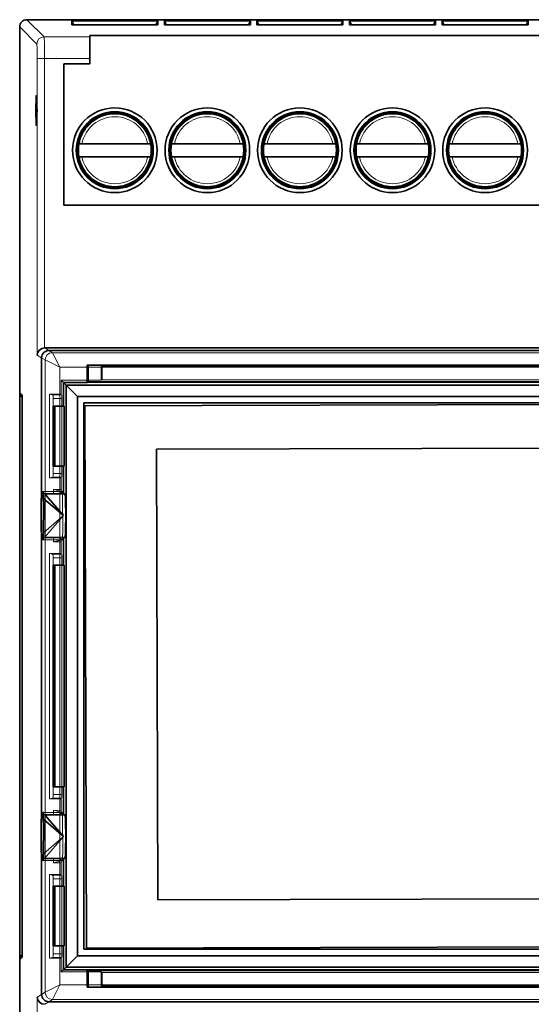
# Model space of a CAD drawing. Extents: x 68 to 139, y 93 to 210.
# Tile 2 of 4: x 68 to 103, y 143 to 210. Entities that reach past the tile are written whole.
import ezdxf

# ---------------------------------------------------------------- set-up
doc = ezdxf.new("R2010")
doc.units = 0

msp = doc.modelspace()

# ---------------------------------------------------------------- linework, layer by layer
at = {"color": 7, "lineweight": 13}
for p, q in [((69.836, 208.853), (68.665, 210.025)), ((68.165, 209.525), (69.337, 208.353)), ((72.987, 208.853), (69.836, 208.853)), ((69.37, 207.354), (69.37, 187.035)), ((69.37, 207.354), (69.87, 207.354)), ((69.87, 187.524), (69.87, 207.354)), ((69.87, 207.354), (72.987, 207.354)), ((72.547, 202.503), (73.262, 203.217)), ((76.832, 202.503), (76.118, 203.217)), ((78.897, 202.503), (79.612, 203.217)), ((83.182, 202.503), (82.468, 203.217)), ((85.247, 202.503), (85.962, 203.217)), ((89.532, 202.503), (88.818, 203.217)), ((91.597, 202.503), (92.312, 203.217)), ((95.882, 202.503), (95.168, 203.217)), ((97.947, 202.503), (98.662, 203.217)), ((102.232, 202.503), (101.518, 203.217)), ((73.262, 198.932), (72.547, 199.646)), ((76.118, 198.932), (76.832, 199.646)), ((79.612, 198.932), (78.897, 199.646)), ((82.468, 198.932), (83.182, 199.646)), ((85.962, 198.932), (85.247, 199.646)), ((88.818, 198.932), (89.532, 199.646)), ((92.312, 198.932), (91.597, 199.646)), ((95.168, 198.932), (95.882, 199.646)), ((98.662, 198.932), (97.947, 199.646)), ((101.518, 198.932), (102.232, 199.646)), ((69.37, 187.035), (69.667, 186.85)), ((70.166, 187.35), (69.887, 187.525)), ((70.412, 187.197), (70.166, 187.35)), ((137.118, 187.197), (70.412, 187.197)), ((70.912, 186.197), (70.412, 187.196)), ((69.667, 186.85), (69.912, 186.697)), ((69.912, 186.697), (70.912, 186.197)), ((69.912, 186.697), (69.912, 143.352)), ((70.912, 186.197), (136.618, 186.197)), ((70.912, 143.852), (70.912, 186.197)), ((73.828, 186.199), (73.765, 186.249)), ((73.765, 186.249), (73.765, 185.307)), ((128.765, 186.249), (73.765, 186.249)), ((128.66, 186.199), (73.828, 186.199)), ((73.828, 185.338), (73.828, 186.199)), ((73.765, 185.307), (71.009, 185.307)), ((71.009, 185.307), (71.009, 184.359)), ((71.009, 185.307), (71.167, 185.149)), ((71.167, 185.149), (136.363, 185.149)), ((73.765, 185.307), (73.828, 185.338)), ((128.66, 185.338), (73.828, 185.338)), ((70.202, 184.359), (70.202, 178.622)), ((70.202, 184.359), (70.424, 184.315)), ((71.009, 184.359), (70.202, 184.359)), ((70.424, 184.315), (71.042, 184.315)), ((71.042, 184.315), (71.009, 184.359)), ((71.049, 184.065), (70.467, 184.065)), ((70.467, 184.065), (70.467, 178.916)), ((71.049, 178.916), (71.049, 184.065)), ((70.467, 178.916), (71.049, 178.916)), ((70.202, 178.622), (70.424, 178.666)), ((70.202, 178.622), (71.009, 178.622)), ((71.042, 178.666), (70.424, 178.666)), ((71.009, 178.622), (71.042, 178.666)), ((71.009, 178.622), (71.009, 177.822)), ((69.771, 177.675), (71.088, 177.675)), ((69.873, 177.524), (69.871, 177.525)), ((70.488, 177.823), (70.488, 177.525)), ((71.088, 177.675), (70.488, 177.823)), ((71.009, 177.822), (70.488, 177.823)), ((71.088, 177.675), (71.009, 177.822)), ((69.673, 174.725), (69.673, 177.324)), ((71.172, 176.025), (69.673, 174.725)), ((69.873, 174.525), (71.172, 176.025)), ((69.771, 174.375), (71.088, 174.375)), ((69.871, 174.525), (69.873, 174.525)), ((70.488, 174.525), (70.488, 174.226)), ((70.488, 174.226), (71.088, 174.375)), ((70.488, 174.226), (71.009, 174.227)), ((71.009, 174.227), (71.088, 174.375)), ((71.009, 174.227), (71.009, 173.427)), ((70.202, 173.427), (70.202, 156.622)), ((70.202, 173.427), (70.424, 173.383)), ((71.009, 173.427), (70.202, 173.427)), ((70.424, 173.383), (71.042, 173.383)), ((71.049, 173.133), (70.467, 173.133)), ((70.467, 173.133), (70.467, 156.916)), ((71.042, 173.383), (71.009, 173.427)), ((71.049, 156.916), (71.049, 173.133)), ((70.202, 156.622), (70.424, 156.666)), ((70.202, 156.622), (71.009, 156.622)), ((71.042, 156.666), (70.424, 156.666)), ((70.467, 156.916), (71.049, 156.916)), ((71.009, 156.622), (71.042, 156.666)), ((71.009, 156.622), (71.009, 155.822)), ((69.673, 152.725), (69.673, 155.324)), ((69.771, 155.675), (71.088, 155.675)), ((69.873, 155.524), (69.871, 155.525)), ((70.488, 155.823), (70.488, 155.525)), ((71.088, 155.675), (70.488, 155.823)), ((71.009, 155.822), (70.488, 155.823)), ((71.088, 155.675), (71.009, 155.822)), ((71.172, 154.025), (69.673, 152.725)), ((69.873, 152.525), (71.172, 154.025)), ((69.771, 152.375), (71.088, 152.375)), ((69.872, 152.525), (69.873, 152.525)), ((70.488, 152.525), (70.488, 152.226)), ((70.488, 152.226), (71.088, 152.375)), ((70.488, 152.226), (71.009, 152.227)), ((71.009, 152.227), (71.088, 152.375)), ((71.009, 152.227), (71.009, 151.427)), ((70.202, 151.427), (70.202, 145.69)), ((70.202, 151.427), (70.424, 151.383)), ((71.009, 151.427), (70.202, 151.427)), ((70.424, 151.383), (71.042, 151.383)), ((71.042, 151.383), (71.009, 151.427)), ((71.049, 151.133), (70.467, 151.133)), ((70.467, 151.133), (70.467, 145.984)), ((71.049, 145.984), (71.049, 151.133)), ((70.467, 145.984), (71.049, 145.984)), ((70.202, 145.69), (70.424, 145.734)), ((70.202, 145.69), (71.009, 145.69)), ((71.042, 145.734), (70.424, 145.734)), ((71.009, 145.69), (71.042, 145.734)), ((71.009, 145.69), (71.009, 144.743)), ((71.009, 144.743), (71.167, 144.9)), ((71.009, 144.743), (73.765, 144.743)), ((136.363, 144.9), (71.167, 144.9)), ((73.765, 144.743), (73.828, 144.711)), ((73.765, 144.743), (73.765, 143.8)), ((73.828, 143.85), (73.828, 144.711)), ((73.828, 144.711), (133.702, 144.711)), ((70.912, 143.852), (69.912, 143.352)), ((70.412, 142.853), (70.912, 143.852)), ((136.618, 143.852), (70.912, 143.852)), ((73.765, 143.8), (73.828, 143.85)), ((73.765, 143.8), (133.765, 143.8)), ((73.828, 143.85), (133.702, 143.85)), ((69.667, 143.199), (69.37, 143.014)), ((69.912, 143.352), (69.667, 143.199)), ((69.37, 143.014), (69.37, 122.695)), ((69.887, 142.525), (70.166, 142.699)), ((70.166, 142.699), (70.412, 142.852)), ((70.412, 142.852), (137.118, 142.852))]:
    msp.add_line(p, q, dxfattribs=at)
at = {"color": 7, "lineweight": 35}
for p, q in [((138.865, 210.025), (68.665, 210.025)), ((68.665, 210.025), (138.865, 210.025)), ((77.64, 209.944), (71.74, 209.944)), ((71.74, 209.944), (71.869, 209.682)), ((71.74, 209.944), (71.74, 209.682)), ((77.511, 209.682), (77.64, 209.944)), ((77.64, 209.682), (77.64, 209.944)), ((78.09, 209.944), (78.09, 209.682)), ((83.99, 209.944), (78.09, 209.944)), ((78.09, 209.944), (78.219, 209.682)), ((83.99, 209.944), (83.861, 209.682)), ((83.99, 209.682), (83.99, 209.944)), ((90.34, 209.944), (84.44, 209.944)), ((84.44, 209.944), (84.44, 209.682)), ((84.44, 209.944), (84.569, 209.682)), ((90.34, 209.944), (90.211, 209.682)), ((90.34, 209.682), (90.34, 209.944)), ((90.79, 209.944), (90.79, 209.682)), ((96.69, 209.944), (90.79, 209.944)), ((90.79, 209.944), (90.919, 209.682)), ((96.561, 209.682), (96.69, 209.944)), ((96.69, 209.682), (96.69, 209.944)), ((97.14, 209.944), (97.14, 209.682)), ((103.04, 209.944), (97.14, 209.944)), ((97.14, 209.944), (97.269, 209.682)), ((102.911, 209.682), (103.04, 209.944)), ((103.04, 209.682), (103.04, 209.944)), ((68.165, 209.525), (68.165, 184.425)), ((68.165, 184.275), (68.165, 209.525)), ((71.74, 209.682), (77.64, 209.682)), ((78.09, 209.682), (83.99, 209.682)), ((84.44, 209.682), (90.34, 209.682)), ((90.79, 209.682), (96.69, 209.682)), ((97.14, 209.682), (103.04, 209.682)), ((72.987, 208.853), (72.987, 208.942)), ((72.987, 208.942), (134.543, 208.942)), ((72.987, 207.354), (72.987, 208.853)), ((72.987, 207.002), (72.987, 207.354)), ((71.187, 197.3), (71.187, 207.002)), ((71.187, 207.002), (72.987, 207.002)), ((72.437, 202.322), (73.442, 203.327)), ((76.943, 202.322), (75.938, 203.327)), ((78.787, 202.322), (79.792, 203.327)), ((83.293, 202.322), (82.288, 203.327)), ((85.137, 202.322), (86.142, 203.327)), ((89.643, 202.322), (88.638, 203.327)), ((91.487, 202.322), (92.492, 203.327)), ((95.993, 202.322), (94.988, 203.327)), ((97.837, 202.322), (98.842, 203.327)), ((102.343, 202.322), (101.338, 203.327)), ((72.231, 201.525), (72.434, 201.525)), ((72.434, 201.525), (76.946, 201.525)), ((76.946, 201.525), (77.149, 201.525)), ((78.581, 201.525), (78.784, 201.525)), ((78.784, 201.525), (83.296, 201.525)), ((83.296, 201.525), (83.499, 201.525)), ((84.931, 201.525), (85.134, 201.525)), ((85.134, 201.525), (89.646, 201.525)), ((89.646, 201.525), (89.849, 201.525)), ((91.281, 201.525), (91.484, 201.525)), ((91.484, 201.525), (95.995, 201.525)), ((95.995, 201.525), (96.199, 201.525)), ((97.631, 201.525), (97.834, 201.525)), ((97.834, 201.525), (102.346, 201.525)), ((102.346, 201.525), (102.549, 201.525)), ((72.434, 200.625), (72.231, 200.625)), ((72.434, 200.625), (76.946, 200.625)), ((77.149, 200.625), (76.946, 200.625)), ((78.784, 200.625), (78.581, 200.625)), ((78.784, 200.625), (83.296, 200.625)), ((83.499, 200.625), (83.296, 200.625)), ((85.134, 200.625), (84.931, 200.625)), ((85.134, 200.625), (89.646, 200.625)), ((89.849, 200.625), (89.646, 200.625)), ((91.484, 200.625), (91.281, 200.625)), ((91.484, 200.625), (95.995, 200.625)), ((96.199, 200.625), (95.995, 200.625)), ((97.834, 200.625), (97.631, 200.625)), ((97.834, 200.625), (102.346, 200.625)), ((102.549, 200.625), (102.346, 200.625)), ((73.442, 198.822), (72.437, 199.827)), ((75.938, 198.822), (76.943, 199.827)), ((79.792, 198.822), (78.787, 199.827)), ((82.288, 198.822), (83.293, 199.827)), ((86.142, 198.822), (85.137, 199.827)), ((88.638, 198.822), (89.643, 199.827)), ((92.492, 198.822), (91.487, 199.827)), ((94.988, 198.822), (95.993, 199.827)), ((98.842, 198.822), (97.837, 199.827)), ((101.338, 198.822), (102.343, 199.827)), ((136.343, 197.3), (71.187, 197.3)), ((69.887, 187.525), (69.87, 187.524)), ((137.643, 187.525), (69.887, 187.525)), ((70.166, 187.35), (137.363, 187.35)), ((137.363, 187.35), (70.166, 187.35)), ((69.667, 143.199), (69.667, 186.85)), ((69.667, 186.85), (69.667, 177.338)), ((72.788, 185.15), (72.788, 186.35)), ((72.788, 186.35), (134.742, 186.35)), ((72.866, 185.202), (72.866, 186.35)), ((71.167, 183.525), (71.167, 185.15)), ((71.167, 185.15), (72.788, 185.15)), ((71.167, 185.15), (71.35, 184.967)), ((72.126, 184.19), (71.35, 184.967)), ((71.35, 184.967), (71.35, 145.082)), ((136.18, 184.967), (71.35, 184.967)), ((72.788, 185.15), (72.866, 185.202)), ((134.663, 185.202), (72.866, 185.202)), ((68.336, 184.283), (68.165, 184.425)), ((68.165, 184.275), (68.336, 184.133)), ((68.165, 145.775), (68.165, 184.275)), ((68.165, 184.275), (68.339, 184.275)), ((68.347, 183.983), (68.347, 146.066)), ((72.126, 145.859), (72.126, 184.19)), ((72.126, 184.19), (135.404, 184.19)), ((72.567, 183.75), (72.567, 146.299)), ((134.963, 183.75), (72.567, 183.75)), ((134.839, 183.739), (72.639, 183.564)), ((70.467, 179.425), (70.467, 183.525)), ((70.467, 183.525), (70.572, 183.525)), ((70.572, 183.525), (70.572, 179.425)), ((71.208, 183.525), (70.572, 183.525)), ((71.208, 183.525), (71.208, 179.425)), ((72.639, 183.564), (72.744, 146.365)), ((77.548, 180.578), (117.547, 180.69)), ((77.634, 149.678), (77.548, 180.578)), ((70.467, 179.425), (70.572, 179.425)), ((70.572, 179.425), (71.208, 179.425)), ((71.167, 177.525), (71.167, 179.425)), ((71.271, 177.525), (69.871, 177.525)), ((69.673, 177.324), (71.172, 176.025)), ((69.667, 174.711), (69.667, 155.34)), ((71.271, 174.525), (69.871, 174.525)), ((71.167, 172.625), (71.167, 174.525)), ((70.467, 172.625), (70.572, 172.625)), ((70.467, 157.425), (70.467, 172.625)), ((71.208, 172.625), (70.572, 172.625)), ((70.572, 172.625), (70.572, 157.425)), ((71.208, 172.625), (71.208, 157.425)), ((70.467, 157.425), (70.572, 157.425)), ((70.572, 157.425), (71.208, 157.425)), ((71.167, 155.525), (71.167, 157.425)), ((69.673, 155.324), (71.172, 154.025)), ((71.271, 155.525), (69.871, 155.525)), ((69.667, 152.712), (69.667, 143.199)), ((71.271, 152.525), (69.871, 152.525)), ((71.167, 150.625), (71.167, 152.525)), ((70.467, 150.625), (70.572, 150.625)), ((70.467, 146.525), (70.467, 150.625)), ((71.208, 150.625), (70.572, 150.625)), ((70.572, 150.625), (70.572, 146.525)), ((71.208, 150.625), (71.208, 146.525)), ((117.634, 149.791), (77.634, 149.678)), ((70.467, 146.525), (70.572, 146.525)), ((70.572, 146.525), (71.208, 146.525)), ((71.167, 144.899), (71.167, 146.525)), ((72.744, 146.365), (134.943, 146.539)), ((68.336, 145.916), (68.165, 145.775)), ((72.126, 145.859), (71.35, 145.082)), ((135.404, 145.859), (72.126, 145.859)), ((72.567, 146.299), (134.963, 146.299)), ((68.339, 145.775), (68.165, 145.775)), ((68.165, 120.524), (68.165, 145.775)), ((68.165, 145.625), (68.336, 145.766)), ((68.165, 145.625), (68.165, 120.524)), ((71.167, 144.899), (71.35, 145.082)), ((72.788, 144.899), (71.167, 144.899)), ((71.35, 145.082), (136.18, 145.082)), ((72.788, 143.699), (72.788, 144.899)), ((72.788, 144.899), (72.866, 144.847)), ((72.866, 143.699), (72.866, 144.847)), ((72.866, 144.847), (134.663, 144.847)), ((134.742, 143.699), (72.788, 143.699)), ((137.363, 142.699), (70.166, 142.699)), ((70.166, 142.699), (137.363, 142.699))]:
    msp.add_line(p, q, dxfattribs=at)
at = {"color": 7, "lineweight": 13}
for points in [[(69.87, 207.354), (69.86, 208.412), (69.845, 208.785), (69.84, 208.842), (69.837, 208.851), (69.836, 208.853)], [(70.467, 184.065), (70.454, 184.239), (70.44, 184.294), (70.424, 184.315)], [(70.424, 178.666), (70.426, 178.667), (70.43, 178.67), (70.438, 178.683), (70.453, 178.734), (70.466, 178.904), (70.467, 178.916)], [(71.088, 177.675), (71.07, 177.672), (71.053, 177.665), (71.018, 177.637), (70.951, 177.525)], [(71.088, 174.375), (71.088, 174.375), (71.089, 174.375), (71.089, 174.375), (71.091, 174.378), (71.095, 174.396), (71.103, 174.483), (71.123, 175.054), (71.113, 177.359), (71.088, 177.675)], [(69.673, 174.725), (69.672, 174.725), (69.67, 174.725), (69.668, 174.728), (69.665, 174.739), (69.65, 174.88), (69.627, 175.827), (69.641, 176.993), (69.656, 177.242), (69.665, 177.311), (69.669, 177.322), (69.67, 177.324), (69.671, 177.325), (69.673, 177.324)], [(70.951, 174.525), (71.018, 174.413), (71.053, 174.384), (71.088, 174.375)], [(70.467, 173.133), (70.454, 173.307), (70.44, 173.362), (70.424, 173.383)], [(70.424, 156.666), (70.426, 156.667), (70.43, 156.67), (70.438, 156.683), (70.453, 156.734), (70.466, 156.904), (70.467, 156.916)], [(69.673, 152.725), (69.672, 152.725), (69.67, 152.725), (69.668, 152.728), (69.665, 152.74), (69.65, 152.883), (69.631, 153.442), (69.641, 154.992), (69.656, 155.243), (69.665, 155.311), (69.669, 155.322), (69.67, 155.324), (69.672, 155.324), (69.673, 155.324)], [(71.088, 155.675), (71.07, 155.672), (71.053, 155.665), (71.018, 155.637), (70.951, 155.525)], [(71.088, 152.375), (71.088, 152.375), (71.089, 152.375), (71.089, 152.375), (71.091, 152.378), (71.095, 152.396), (71.103, 152.483), (71.123, 153.054), (71.113, 155.359), (71.088, 155.675)], [(70.951, 152.525), (71.018, 152.413), (71.053, 152.384), (71.088, 152.375)], [(70.467, 151.133), (70.454, 151.307), (70.424, 151.383)], [(70.424, 145.734), (70.426, 145.735), (70.43, 145.738), (70.438, 145.751), (70.453, 145.802), (70.466, 145.972), (70.467, 145.984)]]:
    msp.add_lwpolyline(points, dxfattribs=at)
at = {"color": 7, "lineweight": 35}
for points in [[(68.347, 183.983), (68.341, 184.24), (68.338, 184.277), (68.337, 184.282), (68.336, 184.283)], [(68.336, 184.133), (68.338, 184.129), (68.341, 184.103), (68.347, 183.904)], [(69.871, 177.525), (69.739, 177.475), (69.674, 177.372), (69.65, 177.177), (69.628, 176.37), (69.64, 175.082), (69.659, 174.768), (69.701, 174.618), (69.815, 174.533), (69.871, 174.525)], [(69.771, 177.675), (69.771, 177.675), (69.77, 177.674), (69.769, 177.673), (69.767, 177.671), (69.764, 177.661), (69.757, 177.622), (69.744, 177.479)], [(69.771, 174.375), (69.772, 174.375), (69.773, 174.375), (69.774, 174.376), (69.777, 174.382), (69.786, 174.43), (69.808, 174.75), (69.823, 176.739), (69.771, 177.675)], [(71.172, 176.025), (70.119, 177.244), (69.927, 177.466), (69.873, 177.524)], [(69.744, 174.57), (69.757, 174.424), (69.764, 174.387), (69.771, 174.375)], [(69.871, 155.525), (69.739, 155.475), (69.674, 155.371), (69.65, 155.179), (69.628, 154.371), (69.64, 153.083), (69.659, 152.769), (69.701, 152.618), (69.815, 152.533), (69.872, 152.525)], [(69.771, 155.675), (69.771, 155.675), (69.77, 155.674), (69.769, 155.673), (69.767, 155.671), (69.764, 155.661), (69.757, 155.622), (69.744, 155.479)], [(69.771, 152.375), (69.772, 152.375), (69.773, 152.375), (69.774, 152.376), (69.777, 152.382), (69.786, 152.43), (69.808, 152.75), (69.823, 154.739), (69.771, 155.675)], [(71.172, 154.025), (70.119, 155.244), (69.927, 155.466), (69.873, 155.524)], [(69.744, 152.57), (69.757, 152.424), (69.764, 152.387), (69.771, 152.375)], [(68.336, 145.766), (68.337, 145.767), (68.338, 145.772), (68.341, 145.809), (68.347, 146.066)]]:
    msp.add_lwpolyline(points, dxfattribs=at)
for centre, radius in [((74.69, 201.075), 2.902), ((81.04, 201.075), 2.902), ((87.39, 201.075), 2.902), ((93.74, 201.075), 2.902), ((100.09, 201.075), 2.902), ((74.69, 201.075), 2.64), ((74.69, 201.075), 2.575), ((81.04, 201.075), 2.64), ((81.04, 201.075), 2.575), ((87.39, 201.075), 2.64), ((87.39, 201.075), 2.575), ((93.74, 201.075), 2.64), ((93.74, 201.075), 2.575), ((100.09, 201.075), 2.64), ((100.09, 201.075), 2.575)]:
    msp.add_circle(centre, radius, dxfattribs=at)
for centre, radius, start, end in [((68.665, 209.525), 0.5, 89.98439, 180.01561), ((68.665, 209.525), 0.5, 89.98439, 180.01561), ((74.69, 201.075), 2.5, 53.10872, 126.89079), ((81.04, 201.075), 2.5, 53.10872, 126.89079), ((87.39, 201.075), 2.5, 53.10872, 126.89079), ((93.74, 201.075), 2.5, 53.10872, 126.89079), ((100.09, 201.075), 2.5, 53.10872, 126.89079), ((74.69, 201.075), 2.5, 143.10921, 169.63023), ((74.69, 201.075), 2.5, 10.36976, 36.89128), ((81.04, 201.075), 2.5, 143.10921, 169.63023), ((81.04, 201.075), 2.5, 10.36976, 36.89128), ((87.39, 201.075), 2.5, 143.10921, 169.63023), ((87.39, 201.075), 2.5, 10.36976, 36.89128), ((93.74, 201.075), 2.5, 143.10921, 169.63023), ((93.74, 201.075), 2.5, 10.36976, 36.89128), ((100.09, 201.075), 2.5, 143.10921, 169.63023), ((100.09, 201.075), 2.5, 10.36976, 36.89128), ((74.69, 201.075), 2.5, 169.63023, 190.36977), ((74.69, 201.075), 2.5, 349.63024, 10.36976), ((81.04, 201.075), 2.5, 169.63023, 190.36977), ((81.04, 201.075), 2.5, 349.63024, 10.36976), ((87.39, 201.075), 2.5, 169.63023, 190.36977), ((87.39, 201.075), 2.5, 349.63024, 10.36976), ((93.74, 201.075), 2.5, 169.63023, 190.36977), ((93.74, 201.075), 2.5, 349.63024, 10.36976), ((100.09, 201.075), 2.5, 169.63023, 190.36977), ((100.09, 201.075), 2.5, 349.63024, 10.36976), ((74.69, 201.075), 2.5, 190.36977, 216.89032), ((74.69, 201.075), 2.5, 323.1092, 349.63024), ((81.04, 201.075), 2.5, 190.36977, 216.89032), ((81.04, 201.075), 2.5, 323.1092, 349.63024), ((87.39, 201.075), 2.5, 190.36977, 216.89032), ((87.39, 201.075), 2.5, 323.1092, 349.63024), ((93.74, 201.075), 2.5, 190.36977, 216.89032), ((93.74, 201.075), 2.5, 323.1092, 349.63024), ((100.09, 201.075), 2.5, 190.36977, 216.89032), ((100.09, 201.075), 2.5, 323.1092, 349.63024), ((74.69, 201.075), 2.5, 233.10967, 306.8908), ((81.04, 201.075), 2.5, 233.10967, 306.8908), ((87.39, 201.075), 2.5, 233.10967, 306.8908), ((93.74, 201.075), 2.5, 233.10967, 306.8908), ((100.09, 201.075), 2.5, 233.10967, 306.8908), ((69.885, 187.008), 0.516, 91.61697, 176.97422), ((70.166, 186.85), 0.5, 89.97801, 179.99753), ((70.166, 186.85), 0.5, 89.97801, 179.99753), ((69.882, 174.734), 0.209, 182.36097, 267.63903), ((69.882, 152.734), 0.209, 182.36097, 267.63903), ((70.166, 143.199), 0.5, 180.00248, 270.02199), ((70.166, 143.199), 0.5, 180.00247, 270.02199), ((69.884, 143.041), 0.516, 183.02362, 268.40479)]:
    msp.add_arc(centre, radius, start, end, dxfattribs=at)
at = {"color": 7, "lineweight": 13}
for centre, radius, start, end in [((69.837, 208.352), 0.5, 90.08552, 179.91448), ((74.69, 201.075), 2.3, 11.28282, 168.71717), ((81.04, 201.075), 2.3, 11.28282, 168.71717), ((87.39, 201.075), 2.3, 11.28282, 168.71717), ((93.74, 201.075), 2.3, 11.28282, 168.71717), ((100.09, 201.075), 2.3, 11.28282, 168.71717), ((74.69, 201.075), 2.3, 191.28283, 348.71718), ((81.04, 201.075), 2.3, 191.28283, 348.71718), ((87.39, 201.075), 2.3, 191.28283, 348.71718), ((93.74, 201.075), 2.3, 191.28283, 348.71718), ((100.09, 201.075), 2.3, 191.28283, 348.71718), ((70.412, 186.696), 0.5, 90.07326, 179.95131), ((70.413, 186.696), 0.5, 90.09301, 179.90699), ((67.73, 184.125), 3.319, 358.96576, 3.28174), ((67.73, 178.856), 3.319, 356.71827, 1.03424), ((69.874, 177.323), 0.201, 90.21134, 179.78867), ((67.987, 173.199), 3.062, 358.76323, 3.44163), ((67.987, 156.85), 3.062, 356.55836, 1.23677), ((69.874, 155.323), 0.201, 90.20605, 179.79395), ((67.73, 151.193), 3.319, 358.96576, 3.28174), ((67.73, 145.924), 3.319, 356.71827, 1.03424), ((70.412, 143.353), 0.5, 180.04869, 269.92675), ((70.413, 143.353), 0.5, 180.09302, 269.907)]:
    msp.add_arc(centre, radius, start, end, dxfattribs=at)
msp.add_ellipse((69.335, 207.354), major_axis=(0, 1), ratio=0.034921, start_param=4.712389, end_param=6.248279, dxfattribs=at)
at = {"color": 7, "lineweight": 35}
for centre, major_axis, ratio, start_param, end_param in [((69.317, 203.8), (0, -1.05), 0.034921, 3.141593, 4.712389), ((69.317, 203.8), (0, -1.05), 0.034921, 1.570796, 3.141593), ((69.317, 203.8), (0, 1.05), 0.034921, 1.570796, 3.141593), ((69.317, 203.8), (0, 1.05), 0.034921, 3.141593, 4.712389), ((71.271, 176.025), (0, -1.5), 0.034921, 1.570796, 3.141593), ((71.271, 176.025), (0, -1.5), 0.034921, 0, 1.570796), ((71.271, 154.025), (0, -1.5), 0.034921, 1.570796, 3.141593), ((71.271, 154.025), (0, -1.5), 0.034921, 0, 1.570796), ((68.336, 146.216), (0, 0.3), 0.0364, 3.171584, 4.438739)]:
    msp.add_ellipse(centre, major_axis=major_axis, ratio=ratio, start_param=start_param, end_param=end_param, dxfattribs=at)

doc.saveas('drawing.dxf')
